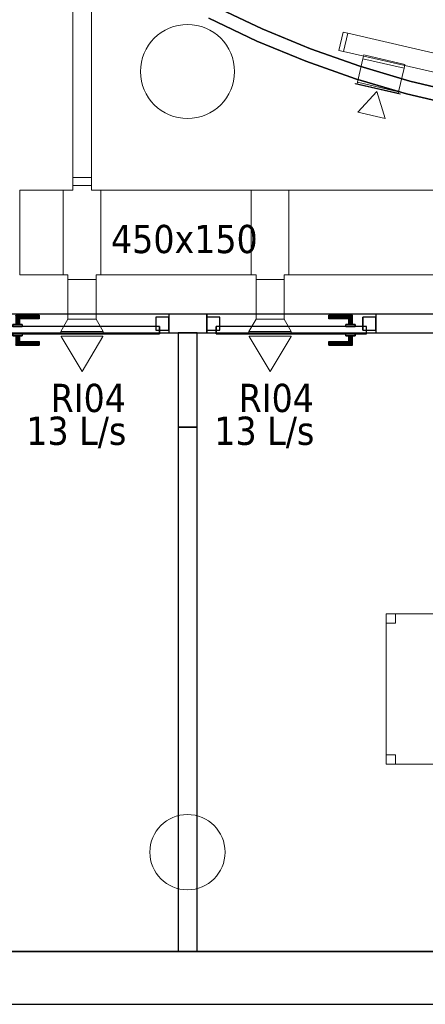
# Model space of a CAD drawing. Header units: metres. Extents: x 391.1 to 427.5, y 12.7 to 28.4.
# Tile 15 of 139: x 409.8 to 412, y 12.8 to 18.1. Entities that reach past the tile are written whole.
import ezdxf

# ---------------------------------------------------------------- set-up
doc = ezdxf.new("R2010")
doc.units = ezdxf.units.M
doc.layers.add('01_CARPINTERIA', color=5, linetype='Continuous', lineweight=25, true_color=0x0000ff)
doc.layers.add('01_SUELOS', color=7, linetype='Continuous', lineweight=25, true_color=0x007f00)
for name, color, linetype, lineweight in [('02_MOBILIARIO', 7, 'Continuous', 18), ('A-COLS-____-MCUT', 7, 'Continuous', 18), ('A-COLS-____-OTLN', 7, 'Continuous', 18), ('A-DETL-____-MBND', 7, 'Continuous', 18), ('A-GENM-____-OTLN', 7, 'Continuous', 18), ('A-WALL-____-MCUT', 7, 'Continuous', 25), ('A-WALL-____-OTLN', 7, 'Continuous', 25), ('M-HVAC-CDFF-IDEN', 7, 'Continuous', 30), ('M-HVAC-CDFF-OTLN', 7, 'Continuous', 18), ('M-HVAC-DUCT-IDEN', 7, 'Continuous', 30), ('M-HVAC-DUCT-OTLN', 7, 'Continuous', 18)]:
    doc.layers.add(name, color=color, linetype=linetype, lineweight=lineweight)
doc.styles.add('Tahoma_2', font='tahoma.ttf', dxfattribs={"height": 0.15})

# ---------------------------------------------------------------- blocks, each defined once
blk = doc.blocks.new('Family - Mampara P1-154568-04_CLI_AIRE_P1')
at = {"layer": 'A-WALL-____-MCUT', "color": 253, "true_color": 0xaaaaaa}
for p, q in [((0.5, 0.1), (0, 0.1)), ((0, 0.1), (0, 0)), ((0.5, 0), (0.5, 0.1)), ((0, 0), (0.5, 0))]:
    blk.add_line(p, q, dxfattribs=at)
at = {"layer": 'A-WALL-____-OTLN', "color": 253, "true_color": 0xaaaaaa}
for p, q in [((0.5, 0.1), (0, 0.1)), ((0, 0.1), (0, 0)), ((0.5, 0), (0.5, 0.1)), ((0, 0), (0.5, 0))]:
    blk.add_line(p, q, dxfattribs=at)
at = {"layer": 'A-WALL-____-OTLN', "color": 253, "lineweight": 18, "true_color": 0xaaaaaa}
blk.add_line((0, 0), (0.5, 0), dxfattribs=at)
blk = doc.blocks.new('Family - Pilar P1-154684-04_CLI_AIRE_P1')
at = {"layer": 'A-COLS-____-MCUT', "color": 253, "true_color": 0xaaaaaa}
for start, end in [(360, 180), (180, 360)]:
    blk.add_arc((0.2, 0.2), 0.2, start, end, dxfattribs=at)
at = {"layer": 'A-COLS-____-OTLN', "color": 253, "true_color": 0xaaaaaa}
for start, end in [(360, 180), (180, 360)]:
    blk.add_arc((0.2, 0.2), 0.2, start, end, dxfattribs=at)
blk = doc.blocks.new('Family - Pilar P1-154722-04_CLI_AIRE_P1')
at = {"layer": 'A-COLS-____-MCUT', "color": 253, "true_color": 0xaaaaaa}
for start, end in [(360, 180), (180, 360)]:
    blk.add_arc((0.25, 0.25), 0.25, start, end, dxfattribs=at)
at = {"layer": 'A-COLS-____-OTLN', "color": 253, "true_color": 0xaaaaaa}
for start, end in [(360, 180), (180, 360)]:
    blk.add_arc((0.25, 0.25), 0.25, start, end, dxfattribs=at)
blk = doc.blocks.new('Family - LONDR55-XX_ZZ-ARQ-CAA-M3D-Londres55-154789-04_CLI_AIRE_P1')
at = {"layer": '01_CARPINTERIA', "color": 161, "true_color": 0xaaaaff}
for p, q in [((0.69, 0.1487), (0.69, 0.15)), ((0.69, 0.15), (0.69, 0.1487)), ((0.815, 0.15), (0.69, 0.15)), ((0.69, 0.145), (0.69, 0.1487)), ((0.69, 0.1487), (0.69, 0.145)), ((0.8137, 0.1487), (0.69, 0.1487)), ((0.8137, 0.1487), (0.69, 0.1487)), ((0.69, 0.14), (0.69, 0.145)), ((0.69, 0.145), (0.69, 0.14)), ((0.81, 0.145), (0.69, 0.145)), ((0.81, 0.145), (0.69, 0.145)), ((0.69, 0.135), (0.69, 0.14)), ((0.69, 0.14), (0.69, 0.135)), ((0.69, 0.14), (0.805, 0.14)), ((0.805, 0.14), (0.69, 0.14)), ((0.69, 0.135), (0.69, 0.1313)), ((0.69, 0.1313), (0.69, 0.135)), ((0.8, 0.135), (0.69, 0.135)), ((0.8, 0.135), (0.69, 0.135)), ((0.69, 0.1313), (0.69, 0.13)), ((0.69, 0.13), (0.69, 0.1313)), ((0.7963, 0.1313), (0.69, 0.1313)), ((0.7963, 0.1313), (0.69, 0.1313)), ((0.795, 0.13), (0.69, 0.13)), ((0.795, 0.13), (0.7963, 0.1313)), ((0.7963, 0.1313), (0.795, 0.13)), ((0.795, 0.1), (0.795, 0.13)), ((0.7963, 0.1313), (0.8, 0.135)), ((0.8, 0.135), (0.7963, 0.1313)), ((0.7963, 0.1), (0.7963, 0.1313)), ((0.7963, 0.1), (0.7963, 0.1313)), ((0.8, 0.135), (0.805, 0.14)), ((0.805, 0.14), (0.8, 0.135)), ((0.8, 0.1), (0.8, 0.135)), ((0.8, 0.1), (0.8, 0.135)), ((0.81, 0.145), (0.805, 0.14)), ((0.805, 0.14), (0.81, 0.145)), ((0.805, 0.14), (0.805, 0.1)), ((0.805, 0.1), (0.805, 0.14)), ((0.8137, 0.1487), (0.81, 0.145)), ((0.81, 0.145), (0.8137, 0.1487)), ((0.81, 0.1), (0.81, 0.145)), ((0.81, 0.1), (0.81, 0.145)), ((0.815, 0.15), (0.8137, 0.1487)), ((0.8137, 0.1487), (0.815, 0.15)), ((0.8137, 0.1), (0.8137, 0.1487)), ((0.8137, 0.1), (0.8137, 0.1487)), ((0.815, 0.1), (0.815, 0.15)), ((0.07, 0.07), (0, 0.07)), ((0, 0.07), (0, 0)), ((0.07, 0.07), (0, 0.07)), ((0, 0), (0, 0.07)), ((0.89, 0.09), (0.05, 0.09)), ((0.05, 0.09), (0.05, 0.05)), ((0.89, 0.09), (0.05, 0.09)), ((0.05, 0.05), (0.05, 0.09)), ((0.07, 0), (0.07, 0.07)), ((0.07, 0), (0.07, 0.07)), ((0.83, 0.1), (0.78, 0.1)), ((0.78, 0.1), (0.83, 0.1)), ((0.78, 0.09), (0.78, 0.1)), ((0.78, 0.09), (0.78, 0.1)), ((0.83, 0.09), (0.78, 0.09)), ((0.78, 0.09), (0.83, 0.09)), ((0.7963, 0.1), (0.795, 0.1)), ((0.795, 0.1), (0.7963, 0.1)), ((0.8, 0.1), (0.7963, 0.1)), ((0.7963, 0.1), (0.8, 0.1)), ((0.805, 0.1), (0.8, 0.1)), ((0.8, 0.1), (0.805, 0.1)), ((0.81, 0.1), (0.805, 0.1)), ((0.805, 0.1), (0.81, 0.1)), ((0.81, 0.1), (0.8137, 0.1)), ((0.8137, 0.1), (0.81, 0.1)), ((0.8137, 0.1), (0.815, 0.1)), ((0.815, 0.1), (0.8137, 0.1)), ((0.83, 0.09), (0.83, 0.1)), ((0.83, 0.1), (0.83, 0.09)), ((0.94, 0.07), (0.87, 0.07)), ((0.87, 0.07), (0.87, 0)), ((0.94, 0.07), (0.87, 0.07)), ((0.87, 0), (0.87, 0.07)), ((0.89, 0.05), (0.89, 0.09)), ((0.89, 0.05), (0.89, 0.09)), ((0.94, 0), (0.94, 0.07)), ((0.94, 0), (0.94, 0.07)), ((0, 0), (0.07, 0)), ((0, 0), (0.07, 0)), ((0.05, 0.05), (0.89, 0.05)), ((0.05, 0.05), (0.89, 0.05)), ((0.69, 0.0087), (0.69, 0.01)), ((0.69, 0.01), (0.69, 0.0087)), ((0.69, 0.01), (0.795, 0.01)), ((0.69, 0.005), (0.69, 0.0087)), ((0.69, 0.0087), (0.69, 0.005)), ((0.69, 0.0087), (0.7963, 0.0087)), ((0.69, 0.0087), (0.7963, 0.0087)), ((0.69, 0), (0.69, 0.005)), ((0.69, 0.005), (0.69, 0)), ((0.69, 0.005), (0.8, 0.005)), ((0.69, 0.005), (0.8, 0.005)), ((0.69, -0.005), (0.69, 0)), ((0.69, 0), (0.69, -0.005)), ((0.805, 0), (0.69, 0)), ((0.69, 0), (0.805, 0)), ((0.78, 0.05), (0.83, 0.05)), ((0.83, 0.05), (0.78, 0.05)), ((0.78, 0.04), (0.78, 0.05)), ((0.78, 0.04), (0.78, 0.05)), ((0.78, 0.04), (0.83, 0.04)), ((0.83, 0.04), (0.78, 0.04)), ((0.7963, 0.04), (0.795, 0.04)), ((0.795, 0.04), (0.7963, 0.04)), ((0.795, 0.01), (0.795, 0.04)), ((0.7963, 0.0087), (0.795, 0.01)), ((0.795, 0.01), (0.7963, 0.0087)), ((0.8, 0.04), (0.7963, 0.04)), ((0.7963, 0.04), (0.8, 0.04)), ((0.7963, 0.0087), (0.7963, 0.04)), ((0.7963, 0.0087), (0.7963, 0.04)), ((0.8, 0.005), (0.7963, 0.0087)), ((0.7963, 0.0087), (0.8, 0.005)), ((0.8, 0.04), (0.805, 0.04)), ((0.805, 0.04), (0.8, 0.04)), ((0.8, 0.005), (0.8, 0.04)), ((0.8, 0.005), (0.8, 0.04)), ((0.805, 0), (0.8, 0.005)), ((0.8, 0.005), (0.805, 0)), ((0.805, 0.04), (0.81, 0.04)), ((0.81, 0.04), (0.805, 0.04)), ((0.805, 0.04), (0.805, 0)), ((0.805, 0), (0.805, 0.04)), ((0.805, 0), (0.81, -0.005)), ((0.81, 0.04), (0.8137, 0.04)), ((0.8137, 0.04), (0.81, 0.04)), ((0.81, -0.005), (0.81, 0.04)), ((0.81, -0.005), (0.81, 0.04)), ((0.8137, 0.04), (0.815, 0.04)), ((0.815, 0.04), (0.8137, 0.04)), ((0.8137, -0.0087), (0.8137, 0.04)), ((0.8137, -0.0087), (0.8137, 0.04)), ((0.815, -0.01), (0.815, 0.04)), ((0.83, 0.04), (0.83, 0.05)), ((0.83, 0.05), (0.83, 0.04)), ((0.87, 0), (0.94, 0)), ((0.87, 0), (0.94, 0)), ((0.69, -0.005), (0.69, -0.0087)), ((0.69, -0.0087), (0.69, -0.005)), ((0.69, -0.005), (0.81, -0.005)), ((0.69, -0.005), (0.81, -0.005)), ((0.69, -0.0087), (0.69, -0.01)), ((0.69, -0.01), (0.69, -0.0087)), ((0.69, -0.0087), (0.8137, -0.0087)), ((0.69, -0.0087), (0.8137, -0.0087)), ((0.69, -0.01), (0.815, -0.01)), ((0.81, -0.005), (0.805, 0)), ((0.81, -0.005), (0.8137, -0.0087)), ((0.8137, -0.0087), (0.81, -0.005)), ((0.8137, -0.0087), (0.815, -0.01)), ((0.815, -0.01), (0.8137, -0.0087))]:
    blk.add_line(p, q, dxfattribs=at)
blk = doc.blocks.new('Family - Porta P1-154790-04_CLI_AIRE_P1')
blk.add_blockref('Family - LONDR55-XX_ZZ-ARQ-CAA-M3D-Londres55-154789-04_CLI_AIRE_P1', (0, 0))
blk = doc.blocks.new('Family - Taula 160X80_P1-154795-04_CLI_AIRE_P1')
at = {"layer": 'A-DETL-____-MBND', "color": 253, "true_color": 0xaaaaaa}
for p, q in [((0, 0.7501), (0, 0.8001)), ((0, 0.8001), (0.05, 0.8001)), ((0.05, 0.8001), (0, 0.8001)), ((0, 0.8001), (0, 0.7501)), ((0, 0), (0, 0.8001)), ((0, 0.8001), (1.5969, 0.8001)), ((1.5969, 0.8001), (0, 0.8001)), ((0, 0.8001), (0, 0)), ((0.05, 0.8001), (0.05, 0.7501)), ((0.05, 0.7501), (0.05, 0.8001)), ((1.5469, 0.7501), (1.5469, 0.8001)), ((1.5469, 0.8001), (1.5969, 0.8001)), ((1.5969, 0.8001), (1.5469, 0.8001)), ((1.5469, 0.8001), (1.5469, 0.7501)), ((1.5969, 0.8001), (1.5969, 0.7501)), ((1.5969, 0.7501), (1.5969, 0.8001)), ((1.5969, 0.8001), (1.5969, 0)), ((1.5969, 0), (1.5969, 0.8001)), ((0.05, 0.7501), (0, 0.7501)), ((0, 0.7501), (0.05, 0.7501)), ((1.5969, 0.7501), (1.5469, 0.7501)), ((1.5469, 0.7501), (1.5969, 0.7501)), ((0, 0), (0, 0.05)), ((0, 0.05), (0.05, 0.05)), ((0.05, 0.05), (0, 0.05)), ((0, 0.05), (0, 0)), ((0.05, 0), (0, 0)), ((0, 0), (0.05, 0)), ((1.5969, 0), (0, 0)), ((0, 0), (1.5969, 0)), ((0.05, 0.05), (0.05, 0)), ((0.05, 0), (0.05, 0.05)), ((1.5469, 0), (1.5469, 0.05)), ((1.5469, 0.05), (1.5969, 0.05)), ((1.5969, 0.05), (1.5469, 0.05)), ((1.5469, 0.05), (1.5469, 0)), ((1.5969, 0), (1.5469, 0)), ((1.5469, 0), (1.5969, 0)), ((1.5969, 0.05), (1.5969, 0)), ((1.5969, 0), (1.5969, 0.05))]:
    blk.add_line(p, q, dxfattribs=at)
blk = doc.blocks.new('Family - Mampara P1-154968-04_CLI_AIRE_P1')
at = {"layer": 'A-WALL-____-MCUT', "color": 253, "true_color": 0xaaaaaa}
for p, q in [((9.6709, 0.1), (6.3089, 0.1)), ((9.6709, 0), (9.6709, 0.1)), ((10.772, 0.1), (10.5709, 0.1)), ((10.5709, 0.1), (10.5709, 0)), ((10.772, 0), (10.772, 0.1)), ((6.3089, 0), (9.6709, 0)), ((10.5709, 0), (10.772, 0))]:
    blk.add_line(p, q, dxfattribs=at)
at = {"layer": 'A-WALL-____-OTLN', "color": 253, "true_color": 0xaaaaaa}
for p, q in [((18.0374, 0.1), (2.9097, 0.1)), ((9.6709, 0), (9.6709, 0.1)), ((10.5709, 0.1), (9.6709, 0.1)), ((10.5709, 0), (10.5709, 0.1)), ((10.772, 0), (10.772, 0.1)), ((11.712, 0.1), (10.772, 0.1)), ((0, 0), (18.0318, 0)), ((9.6709, 0), (10.5709, 0)), ((10.772, 0), (11.712, 0))]:
    blk.add_line(p, q, dxfattribs=at)
at = {"layer": 'A-WALL-____-OTLN', "color": 253, "lineweight": 18, "true_color": 0xaaaaaa}
blk.add_line((-0.0059, 0), (18.0318, 0), dxfattribs=at)
blk = doc.blocks.new('Family - Vano de puerta P1-154970-04_CLI_AIRE_P1')
at = {"layer": 'A-GENM-____-OTLN', "color": 253, "true_color": 0xaaaaaa}
for p, q in [((411.7361, 16.5095), (410.8361, 16.5095)), ((410.8361, 16.5095), (410.8361, 16.4095)), ((410.8361, 16.5095), (411.7361, 16.5095)), ((410.8361, 16.4095), (410.8361, 16.5095)), ((411.7361, 16.4095), (411.7361, 16.5095)), ((411.7361, 16.4095), (411.7361, 16.5095)), ((410.8361, 16.4095), (411.7361, 16.4095)), ((411.7361, 16.4095), (410.8361, 16.4095))]:
    blk.add_line(p, q, dxfattribs=at)
blk = doc.blocks.new('Family - Vano de puerta P1-154974-04_CLI_AIRE_P1')
at = {"layer": 'A-GENM-____-OTLN', "color": 253, "true_color": 0xaaaaaa}
for p, q in [((410.635, 16.5095), (409.695, 16.5095)), ((409.695, 16.5095), (409.695, 16.4095)), ((409.695, 16.5095), (410.635, 16.5095)), ((409.695, 16.4095), (409.695, 16.5095)), ((410.635, 16.4095), (410.635, 16.5095)), ((410.635, 16.4095), (410.635, 16.5095)), ((409.695, 16.4095), (410.635, 16.4095)), ((410.635, 16.4095), (409.695, 16.4095))]:
    blk.add_line(p, q, dxfattribs=at)
blk = doc.blocks.new('Family - Envans P1-155028-04_CLI_AIRE_P1')
at = {"layer": 'A-WALL-____-MCUT', "color": 253, "true_color": 0xaaaaaa}
for p, q in [((0.5759, 0.5251), (0.3246, 0.6443)), ((0.2929, 0.5819), (0.5475, 0.461)), ((0.8331, 0.4191), (0.5759, 0.5251)), ((0.5475, 0.461), (0.8081, 0.3537)), ((1.0954, 0.3268), (0.8331, 0.4191)), ((0.8081, 0.3537), (1.0739, 0.2602)), ((1.3623, 0.2483), (1.0954, 0.3268)), ((1.0739, 0.2602), (1.3443, 0.1807)), ((1.6329, 0.1839), (1.3623, 0.2483)), ((1.3443, 0.1807), (1.6184, 0.1154))]:
    blk.add_line(p, q, dxfattribs=at)
at = {"layer": 'A-WALL-____-OTLN', "color": 253, "true_color": 0xaaaaaa}
for p, q in [((0.3246, 0.6443), (0.5759, 0.5251)), ((0.5475, 0.461), (0.2929, 0.5819)), ((0.5759, 0.5251), (0.8331, 0.4191)), ((0.8081, 0.3537), (0.5475, 0.461)), ((0.8331, 0.4191), (1.0954, 0.3268)), ((1.0739, 0.2602), (0.8081, 0.3537)), ((1.0954, 0.3268), (1.3623, 0.2483)), ((1.3443, 0.1807), (1.0739, 0.2602)), ((1.3623, 0.2483), (1.6329, 0.1839)), ((1.6184, 0.1154), (1.3443, 0.1807))]:
    blk.add_line(p, q, dxfattribs=at)
blk = doc.blocks.new('Family - LONDR55-XX_ZZ-ARQ-CAA-M3D-Londres55-155045-04_CLI_AIRE_P1')
at = {"layer": '01_SUELOS', "color": 9, "true_color": 0xaad4aa}
for p, q in [((0, 0), (25.4183, 0)), ((25.4183, 0), (0, 0))]:
    blk.add_line(p, q, dxfattribs=at)
blk = doc.blocks.new('Family - LONDR55-XX_ZZ-ARQ-CAA-M3D-Londres55-155073-04_CLI_AIRE_P1')
at = {"layer": '01_CARPINTERIA', "color": 161, "true_color": 0xaaaaff}
for p, q in [((0.1263, 0.1487), (0.125, 0.15)), ((0.125, 0.15), (0.125, 0.1)), ((0.125, 0.15), (0.1263, 0.1487)), ((0.25, 0.15), (0.125, 0.15)), ((0.13, 0.145), (0.1263, 0.1487)), ((0.1263, 0.1487), (0.1263, 0.1)), ((0.1263, 0.1487), (0.1263, 0.1)), ((0.1263, 0.1487), (0.13, 0.145)), ((0.25, 0.1487), (0.1263, 0.1487)), ((0.25, 0.1487), (0.1263, 0.1487)), ((0.135, 0.14), (0.13, 0.145)), ((0.13, 0.145), (0.13, 0.1)), ((0.13, 0.145), (0.13, 0.1)), ((0.13, 0.145), (0.135, 0.14)), ((0.25, 0.145), (0.13, 0.145)), ((0.25, 0.145), (0.13, 0.145)), ((0.135, 0.1), (0.135, 0.14)), ((0.135, 0.14), (0.135, 0.1)), ((0.135, 0.14), (0.14, 0.135)), ((0.14, 0.135), (0.135, 0.14)), ((0.135, 0.14), (0.25, 0.14)), ((0.25, 0.14), (0.135, 0.14)), ((0.14, 0.135), (0.14, 0.1)), ((0.14, 0.135), (0.1437, 0.1313)), ((0.1437, 0.1313), (0.14, 0.135)), ((0.14, 0.135), (0.14, 0.1)), ((0.25, 0.135), (0.14, 0.135)), ((0.25, 0.135), (0.14, 0.135)), ((0.1437, 0.1313), (0.1437, 0.1)), ((0.1437, 0.1313), (0.145, 0.13)), ((0.145, 0.13), (0.1437, 0.1313)), ((0.1437, 0.1313), (0.1437, 0.1)), ((0.25, 0.1313), (0.1437, 0.1313)), ((0.25, 0.1313), (0.1437, 0.1313)), ((0.145, 0.13), (0.145, 0.1)), ((0.25, 0.13), (0.145, 0.13)), ((0.25, 0.1487), (0.25, 0.15)), ((0.25, 0.15), (0.25, 0.1487)), ((0.25, 0.145), (0.25, 0.1487)), ((0.25, 0.1487), (0.25, 0.145)), ((0.25, 0.145), (0.25, 0.14)), ((0.25, 0.14), (0.25, 0.145)), ((0.25, 0.14), (0.25, 0.135)), ((0.25, 0.135), (0.25, 0.14)), ((0.25, 0.135), (0.25, 0.1313)), ((0.25, 0.1313), (0.25, 0.135)), ((0.25, 0.1313), (0.25, 0.13)), ((0.25, 0.13), (0.25, 0.1313)), ((0.07, 0.07), (0, 0.07)), ((0, 0.07), (0, 0)), ((0.07, 0.07), (0, 0.07)), ((0, 0.07), (0, 0)), ((0.85, 0.09), (0.05, 0.09)), ((0.05, 0.09), (0.05, 0.05)), ((0.85, 0.09), (0.05, 0.09)), ((0.05, 0.09), (0.05, 0.05)), ((0.07, 0), (0.07, 0.07)), ((0.07, 0.07), (0.07, 0)), ((0.16, 0.1), (0.11, 0.1)), ((0.11, 0.1), (0.16, 0.1)), ((0.11, 0.1), (0.11, 0.09)), ((0.11, 0.09), (0.11, 0.1)), ((0.16, 0.09), (0.11, 0.09)), ((0.11, 0.09), (0.16, 0.09)), ((0.1263, 0.1), (0.125, 0.1)), ((0.125, 0.1), (0.1263, 0.1)), ((0.13, 0.1), (0.1263, 0.1)), ((0.1263, 0.1), (0.13, 0.1)), ((0.135, 0.1), (0.13, 0.1)), ((0.13, 0.1), (0.135, 0.1)), ((0.14, 0.1), (0.135, 0.1)), ((0.135, 0.1), (0.14, 0.1)), ((0.14, 0.1), (0.1437, 0.1)), ((0.1437, 0.1), (0.14, 0.1)), ((0.1437, 0.1), (0.145, 0.1)), ((0.145, 0.1), (0.1437, 0.1)), ((0.16, 0.1), (0.16, 0.09)), ((0.16, 0.1), (0.16, 0.09)), ((0.9, 0.07), (0.83, 0.07)), ((0.83, 0.07), (0.83, 0)), ((0.9, 0.07), (0.83, 0.07)), ((0.83, 0.07), (0.83, 0)), ((0.85, 0.05), (0.85, 0.09)), ((0.85, 0.09), (0.85, 0.05)), ((0.9, 0), (0.9, 0.07)), ((0.9, 0.07), (0.9, 0)), ((0, 0), (0.07, 0)), ((0, 0), (0.07, 0)), ((0.05, 0.05), (0.85, 0.05)), ((0.05, 0.05), (0.85, 0.05)), ((0.11, 0.05), (0.16, 0.05)), ((0.16, 0.05), (0.11, 0.05)), ((0.11, 0.05), (0.11, 0.04)), ((0.11, 0.04), (0.11, 0.05)), ((0.11, 0.04), (0.16, 0.04)), ((0.16, 0.04), (0.11, 0.04)), ((0.1263, 0.04), (0.125, 0.04)), ((0.125, 0.04), (0.1263, 0.04)), ((0.125, 0.04), (0.125, -0.01)), ((0.13, 0.04), (0.1263, 0.04)), ((0.1263, 0.04), (0.13, 0.04)), ((0.1263, 0.04), (0.1263, -0.0087)), ((0.1263, 0.04), (0.1263, -0.0087)), ((0.13, 0.04), (0.135, 0.04)), ((0.135, 0.04), (0.13, 0.04)), ((0.13, 0.04), (0.13, -0.005)), ((0.13, 0.04), (0.13, -0.005)), ((0.13, -0.005), (0.135, 0)), ((0.135, 0), (0.13, -0.005)), ((0.135, 0.04), (0.14, 0.04)), ((0.14, 0.04), (0.135, 0.04)), ((0.135, 0), (0.135, 0.04)), ((0.135, 0.04), (0.135, 0)), ((0.14, 0.005), (0.135, 0)), ((0.135, 0), (0.14, 0.005)), ((0.25, 0), (0.135, 0)), ((0.135, 0), (0.25, 0)), ((0.14, 0.04), (0.1437, 0.04)), ((0.1437, 0.04), (0.14, 0.04)), ((0.14, 0.04), (0.14, 0.005)), ((0.14, 0.04), (0.14, 0.005)), ((0.1437, 0.0087), (0.14, 0.005)), ((0.14, 0.005), (0.1437, 0.0087)), ((0.14, 0.005), (0.25, 0.005)), ((0.14, 0.005), (0.25, 0.005)), ((0.1437, 0.04), (0.145, 0.04)), ((0.145, 0.04), (0.1437, 0.04)), ((0.1437, 0.04), (0.1437, 0.0087)), ((0.1437, 0.04), (0.1437, 0.0087)), ((0.145, 0.01), (0.1437, 0.0087)), ((0.1437, 0.0087), (0.145, 0.01)), ((0.1437, 0.0087), (0.25, 0.0087)), ((0.1437, 0.0087), (0.25, 0.0087)), ((0.145, 0.04), (0.145, 0.01)), ((0.145, 0.01), (0.25, 0.01)), ((0.16, 0.05), (0.16, 0.04)), ((0.16, 0.05), (0.16, 0.04)), ((0.25, 0.0087), (0.25, 0.01)), ((0.25, 0.01), (0.25, 0.0087)), ((0.25, 0.005), (0.25, 0.0087)), ((0.25, 0.0087), (0.25, 0.005)), ((0.25, 0.005), (0.25, 0)), ((0.25, 0), (0.25, 0.005)), ((0.25, 0), (0.25, -0.005)), ((0.25, -0.005), (0.25, 0)), ((0.83, 0), (0.9, 0)), ((0.83, 0), (0.9, 0)), ((0.125, -0.01), (0.1263, -0.0087)), ((0.1263, -0.0087), (0.125, -0.01)), ((0.125, -0.01), (0.25, -0.01)), ((0.1263, -0.0087), (0.13, -0.005)), ((0.13, -0.005), (0.1263, -0.0087)), ((0.1263, -0.0087), (0.25, -0.0087)), ((0.1263, -0.0087), (0.25, -0.0087)), ((0.13, -0.005), (0.25, -0.005)), ((0.13, -0.005), (0.25, -0.005)), ((0.25, -0.005), (0.25, -0.0087)), ((0.25, -0.0087), (0.25, -0.005)), ((0.25, -0.0087), (0.25, -0.01)), ((0.25, -0.01), (0.25, -0.0087))]:
    blk.add_line(p, q, dxfattribs=at)
blk = doc.blocks.new('Family - Porta P1-155074-04_CLI_AIRE_P1')
blk.add_blockref('Family - LONDR55-XX_ZZ-ARQ-CAA-M3D-Londres55-155073-04_CLI_AIRE_P1', (0, 0))
blk = doc.blocks.new('Family - Mur P1-155141-04_CLI_AIRE_P1')
at = {"layer": 'A-WALL-____-MCUT', "color": 253, "true_color": 0xaaaaaa}
for p, q in [((25.4738, 0.28), (0.0555, 0.28)), ((0, 0), (25.4157, 0))]:
    blk.add_line(p, q, dxfattribs=at)
at = {"layer": 'A-WALL-____-OTLN', "color": 253, "true_color": 0xaaaaaa}
for p, q in [((25.4738, 0.28), (0.0555, 0.28)), ((0, 0), (25.4157, 0))]:
    blk.add_line(p, q, dxfattribs=at)
at = {"layer": 'A-WALL-____-OTLN', "color": 253, "lineweight": 18, "true_color": 0xaaaaaa}
blk.add_line((0, 0), (25.4157, 0), dxfattribs=at)
blk = doc.blocks.new('Family - Envans P1-155277-04_CLI_AIRE_P1')
at = {"layer": 'A-WALL-____-MCUT', "color": 253, "true_color": 0xaaaaaa}
for p, q in [((2.7888, 0.1), (0, 0.1)), ((0, 0.1), (0, 0)), ((2.7888, 0), (2.7888, 0.1)), ((0, 0), (2.7888, 0))]:
    blk.add_line(p, q, dxfattribs=at)
at = {"layer": 'A-WALL-____-OTLN', "color": 253, "true_color": 0xaaaaaa}
for p, q in [((2.7888, 0.1), (0, 0.1)), ((0, 0.1), (0, 0)), ((2.7888, 0), (2.7888, 0.1)), ((0, 0), (2.7888, 0))]:
    blk.add_line(p, q, dxfattribs=at)
at = {"layer": 'A-WALL-____-OTLN', "color": 253, "lineweight": 18, "true_color": 0xaaaaaa}
blk.add_line((0, 0), (2.7888, 0), dxfattribs=at)
blk = doc.blocks.new('LONDR55-XX_ZZ-ARQ-CAA-M3D-Londres55_ifc-1-04_CLI_AIRE_P1')
at = {"layer": '01_CARPINTERIA', "color": 253, "lineweight": 18, "true_color": 0xaaaaaa, "rotation": 180}
for name, p in [('Family - Porta P1-154790-04_CLI_AIRE_P1', (410.635, 16.4945)), ('Family - Porta P1-155074-04_CLI_AIRE_P1', (411.7361, 16.4945))]:
    blk.add_blockref(name, p, dxfattribs=at)
at = {"layer": '01_SUELOS', "color": 253, "lineweight": 18, "true_color": 0xaaaaaa}
blk.add_blockref('Family - LONDR55-XX_ZZ-ARQ-CAA-M3D-Londres55-155045-04_CLI_AIRE_P1', (398.2972, 13.1206), dxfattribs=at)
at = {"layer": '02_MOBILIARIO', "color": 253, "lineweight": 18, "true_color": 0xaaaaaa}
blk.add_blockref('Family - Taula 160X80_P1-154795-04_CLI_AIRE_P1', (411.7907, 14.1166), dxfattribs=at)
at = {"layer": 'A-COLS-____-OTLN', "color": 253, "lineweight": 18, "true_color": 0xaaaaaa}
for name, p in [('Family - Pilar P1-154722-04_CLI_AIRE_P1', (410.4837, 17.5495)), ('Family - Pilar P1-154684-04_CLI_AIRE_P1', (410.5337, 13.4495))]:
    blk.add_blockref(name, p, dxfattribs=at)
at = {"layer": 'A-GENM-____-OTLN', "color": 253, "lineweight": 18, "true_color": 0xaaaaaa}
for name in ['Family - Vano de puerta P1-154974-04_CLI_AIRE_P1', 'Family - Vano de puerta P1-154970-04_CLI_AIRE_P1']:
    blk.add_blockref(name, (0, 0), dxfattribs=at)
at = {"layer": 'A-WALL-____-OTLN', "color": 253, "lineweight": 18, "true_color": 0xaaaaaa}
for name, p in [('Family - Envans P1-155028-04_CLI_AIRE_P1', (410.5542, 17.5008)), ('Family - Mur P1-155141-04_CLI_AIRE_P1', (398.2417, 12.8406))]:
    blk.add_blockref(name, p, dxfattribs=at)
for name, p, rotation in [('Family - Mampara P1-154968-04_CLI_AIRE_P1', (421.407, 16.5095), 180), ('Family - Mampara P1-154568-04_CLI_AIRE_P1', (410.685, 16.4095), 270), ('Family - Envans P1-155277-04_CLI_AIRE_P1', (410.685, 15.9095), 270)]:
    blk.add_blockref(name, p, dxfattribs=dict(at, rotation=rotation))
blk = doc.blocks.new('M_Cruz rectangular - Estándar-499115-04_CLI_AIRE_P1')
at = {"layer": 'M-HVAC-DUCT-OTLN', "color": 143, "true_color": 0x32aad1}
for p, q in [((-0.1, 0.225), (-0.05, 0.225)), ((-0.1, -0.225), (-0.1, 0.225)), ((-0.1, 0.225), (-0.1, -0.225)), ((-0.05, 0.225), (-0.1, 0.225)), ((-0.05, 0.225), (-0.05, 0.25)), ((0.05, 0.25), (-0.05, 0.25)), ((-0.05, 0.25), (0.05, 0.25)), ((-0.05, 0.25), (-0.05, 0.225)), ((0.05, 0.225), (0.05, 0.25)), ((0.05, 0.25), (0.05, 0.225)), ((0.05, 0.225), (0.1, 0.225)), ((0.1, 0.225), (0.05, 0.225)), ((0.1, -0.225), (0.1, 0.225)), ((0.1, 0.225), (0.1, -0.225)), ((-0.1, -0.225), (-0.075, -0.225)), ((-0.075, -0.225), (-0.1, -0.225)), ((-0.075, -0.25), (-0.075, -0.225)), ((-0.075, -0.25), (-0.075, -0.225)), ((0.075, -0.25), (-0.075, -0.25)), ((-0.075, -0.25), (0.075, -0.25)), ((0.075, -0.225), (0.075, -0.25)), ((0.075, -0.25), (0.075, -0.225)), ((0.075, -0.225), (0.1, -0.225)), ((0.1, -0.225), (0.075, -0.225))]:
    blk.add_line(p, q, dxfattribs=at)
blk = doc.blocks.new('M_Te rectangular - Estándar-458036-04_CLI_AIRE_P1')
at = {"layer": 'M-HVAC-DUCT-OTLN', "color": 143, "true_color": 0x32aad1}
for p, q in [((-0.1, 0.225), (-0.1, -0.225)), ((-0.1, -0.225), (-0.1, 0.225)), ((-0.1, 0.225), (0.1, 0.225)), ((0.1, 0.225), (-0.1, 0.225)), ((0.1, -0.225), (0.1, 0.225)), ((0.1, 0.225), (0.1, -0.225)), ((-0.075, -0.225), (-0.1, -0.225)), ((-0.075, -0.225), (-0.1, -0.225)), ((-0.075, -0.225), (-0.075, -0.25)), ((-0.075, -0.25), (-0.075, -0.225)), ((-0.075, -0.25), (0.075, -0.25)), ((0.075, -0.25), (-0.075, -0.25)), ((0.075, -0.225), (0.075, -0.25)), ((0.1, -0.225), (0.075, -0.225)), ((0.1, -0.225), (0.075, -0.225)), ((0.075, -0.25), (0.075, -0.225))]:
    blk.add_line(p, q, dxfattribs=at)
blk = doc.blocks.new('ZYR_03_06_04_01 Reixa Paret Impulsió - RI04-482248-04_CLI_AIRE_P1')
at = {"layer": 'M-HVAC-CDFF-OTLN', "color": 143, "true_color": 0x32aad1}
for p, q in [((0.1225, 0.002), (-0.1225, 0.002)), ((-0.1225, 0.002), (0.1225, 0.002)), ((-0.1225, 0.002), (-0.1225, 0)), ((-0.1225, 0.002), (-0.1225, 0)), ((0.1225, 0), (-0.1225, 0)), ((-0.1225, 0), (0.1225, 0)), ((0.1125, 0.01), (-0.1125, 0.01)), ((-0.1125, 0.01), (0.1125, 0.01)), ((-0.1125, 0.01), (-0.1125, 0)), ((-0.1125, 0.01), (-0.1125, 0)), ((0.1125, 0.002), (-0.1125, 0.002)), ((-0.1125, 0.002), (0.1125, 0.002)), ((-0.1125, 0.002), (-0.1125, 0)), ((-0.1125, 0.002), (-0.1125, 0)), ((0.1125, 0), (-0.1125, 0)), ((-0.1125, 0), (0.1125, 0)), ((0.1125, 0), (-0.1125, 0)), ((-0.1125, 0), (0.1125, 0)), ((0.1125, 0), (0.1125, 0.01)), ((0.1125, 0.01), (0.1125, 0)), ((0.1125, 0), (0.1125, 0.002)), ((0.1125, 0.002), (0.1125, 0)), ((0.1225, 0), (0.1225, 0.002)), ((0.1225, 0.002), (0.1225, 0)), ((0.1111, -0.015), (-0.1111, -0.015)), ((-0.1111, -0.015), (-0.1111, -0.016)), ((-0.1111, -0.016), (0, -0.2033)), ((0.1111, -0.016), (0, -0.2033)), ((0.1111, -0.015), (0.1111, -0.016))]:
    blk.add_line(p, q, dxfattribs=at)
blk = doc.blocks.new('M_Transición rectangular - Ángulo - 60 grados-498635-04_CLI_AIRE_P1')
at = {"layer": 'M-HVAC-DUCT-OTLN', "color": 143, "true_color": 0x32aad1}
for p, q in [((0, 0.075), (0.065, 0.1125)), ((0, 0.075), (0.065, 0.1125)), ((0.065, -0.1125), (0.065, 0.1125)), ((0.065, 0.1125), (0.065, -0.1125)), ((0, 0.075), (0, -0.075)), ((0, -0.075), (0, 0.075)), ((0, -0.075), (0.065, -0.1125)), ((0.065, -0.1125), (0, -0.075))]:
    blk.add_line(p, q, dxfattribs=at)
blk = doc.blocks.new('M_Transición rectangular - Ángulo - 60 grados-455507-04_CLI_AIRE_P1')
at = {"layer": 'M-HVAC-DUCT-OTLN', "color": 143, "true_color": 0x32aad1}
for p, q in [((0, 0.05), (0, -0.05)), ((0, 0.05), (0.0433, 0.05)), ((0, 0.05), (0.0433, 0.05)), ((0, -0.05), (0, 0.05)), ((0.0433, -0.05), (0.0433, 0.05)), ((0.0433, 0.05), (0.0433, -0.05)), ((0, -0.05), (0.0433, -0.05)), ((0.0433, -0.05), (0, -0.05))]:
    blk.add_line(p, q, dxfattribs=at)
blk = doc.blocks.new('ZYR_03_06_04_01 Reixa Paret Retorn - RR01_V-478031-04_CLI_AIRE_P1')
at = {"layer": 'M-HVAC-CDFF-OTLN', "color": 40, "true_color": 0xffbf00}
for p, q in [((0.1225, 0.002), (-0.1225, 0.002)), ((-0.1225, 0.002), (0.1225, 0.002)), ((-0.1225, 0.002), (-0.1225, 0)), ((-0.1225, 0.002), (-0.1225, 0)), ((0.1225, 0), (-0.1225, 0)), ((-0.1225, 0), (0.1225, 0)), ((0.1125, 0.01), (-0.1125, 0.01)), ((-0.1125, 0.01), (0.1125, 0.01)), ((-0.1125, 0.01), (-0.1125, 0)), ((-0.1125, 0.01), (-0.1125, 0)), ((0.1125, 0.002), (-0.1125, 0.002)), ((-0.1125, 0.002), (0.1125, 0.002)), ((-0.1125, 0.002), (-0.1125, 0)), ((-0.1125, 0.002), (-0.1125, 0)), ((0.1125, 0), (-0.1125, 0)), ((-0.1125, 0), (0.1125, 0)), ((0.1125, 0), (-0.1125, 0)), ((-0.1125, 0), (0.1125, 0)), ((0.1125, 0), (0.1125, 0.01)), ((0.1125, 0.01), (0.1125, 0)), ((0.1125, 0), (0.1125, 0.002)), ((0.1125, 0.002), (0.1125, 0)), ((0.1225, 0), (0.1225, 0.002)), ((0.1225, 0.002), (0.1225, 0)), ((0, -0.015), (-0.075, -0.1449)), ((0, -0.015), (0.075, -0.1449)), ((0.075, -0.1449), (-0.075, -0.1449))]:
    blk.add_line(p, q, dxfattribs=at)
blk = doc.blocks.new('MEP_15_03 Injerto Conducte - Mínimo-V2-04_CLI_AIRE_P1')
at = {"layer": 'M-HVAC-DUCT-OTLN', "color": 40, "true_color": 0xffbf00}
for p, q in [((-0.006096, -0.1125), (-0.006096, 0.1125)), ((-0.006096, 0.1125), (-0.006096, -0.1125)), ((-0.006096, 0.1125), (0.015, 0.1125)), ((-0.006096, 0.1125), (0.015, 0.1125)), ((0.015, 0.1125), (0.015, -0.1125)), ((0.015, -0.1125), (0.015, 0.1125)), ((0.015, -0.1125), (-0.006096, -0.1125)), ((-0.006096, -0.1125), (0.015, -0.1125))]:
    blk.add_line(p, q, dxfattribs=at)
blk = doc.blocks.new('M_Remate rectangular - Estándar-478399-04_CLI_AIRE_P1')
at = {"layer": 'M-HVAC-DUCT-OTLN', "color": 40, "true_color": 0xffbf00}
for p, q in [((0, 0.05), (0, -0.05)), ((0, -0.05), (0, 0.05)), ((0, 0.05), (0.025, 0.05)), ((0.025, 0.05), (0, 0.05)), ((0.025, 0.05), (0.025, -0.05)), ((0.025, -0.05), (0.025, 0.05)), ((0.025, -0.05), (0, -0.05)), ((0.025, -0.05), (0, -0.05))]:
    blk.add_line(p, q, dxfattribs=at)

msp = doc.modelspace()

# ---------------------------------------------------------------- linework, layer by layer
at = {"layer": 'M-HVAC-DUCT-OTLN', "color": 143, "true_color": 0x32aad1}
for p, q in [((410.1232, 17.2364), (410.1232, 18.1933)), ((410.2232, 18.1933), (410.2232, 17.2364)), ((410.1232, 17.2364), (410.2232, 17.2364)), ((409.8413, 17.1681), (409.8413, 16.7181)), ((409.8413, 17.1681), (410.0732, 17.1681)), ((410.0732, 17.1681), (410.0732, 16.7181)), ((410.2732, 17.1681), (410.2732, 16.7181)), ((410.2732, 17.1681), (411.0732, 17.1681)), ((411.0732, 17.1681), (411.0732, 16.7181)), ((411.2732, 17.1681), (411.2732, 16.7181)), ((411.2732, 17.1681), (415.6732, 17.1681)), ((410.0732, 16.7181), (409.8413, 16.7181)), ((411.0732, 16.7181), (410.2732, 16.7181)), ((415.6732, 16.7181), (411.2732, 16.7181)), ((410.2482, 16.6931), (410.0982, 16.6931)), ((410.0982, 16.4824), (410.0982, 16.6931)), ((410.2482, 16.6931), (410.2482, 16.4824)), ((411.2482, 16.6931), (411.0982, 16.6931)), ((411.0982, 16.4824), (411.0982, 16.6931)), ((411.2482, 16.6931), (411.2482, 16.4824)), ((410.2482, 16.4824), (410.0982, 16.4824)), ((411.2482, 16.4824), (411.0982, 16.4824))]:
    msp.add_line(p, q, dxfattribs=at)
at = {"layer": 'M-HVAC-DUCT-OTLN', "color": 40, "true_color": 0xffbf00}
for p, q in [((411.5636, 17.9064), (411.5861, 18.0039)), ((411.5861, 18.0039), (412.7832, 17.7275)), ((412.7607, 17.6301), (411.5636, 17.9064)), ((411.6377, 17.7423), (411.6665, 17.8673)), ((411.8857, 17.8167), (411.6665, 17.8673)), ((411.6713, 17.8878), (411.6699, 17.8819)), ((411.6713, 17.8878), (411.8905, 17.8372)), ((411.8857, 17.8167), (411.8569, 17.6917)), ((411.8905, 17.8372), (411.8891, 17.8313)), ((411.8569, 17.6917), (411.6377, 17.7423))]:
    msp.add_line(p, q, dxfattribs=at)

# ---------------------------------------------------------------- block references
at = {"lineweight": 5}
msp.add_blockref('LONDR55-XX_ZZ-ARQ-CAA-M3D-Londres55_ifc-1-04_CLI_AIRE_P1', (0, 0), dxfattribs=at)
at = {"layer": 'M-HVAC-CDFF-OTLN', "color": 40, "true_color": 0xffbf00, "rotation": 347.0000000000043}
msp.add_blockref('ZYR_03_06_04_01 Reixa Paret Retorn - RR01_V-478031-04_CLI_AIRE_P1', (411.745, 17.7072), dxfattribs=at)
at = {"layer": 'M-HVAC-CDFF-OTLN', "color": 143, "true_color": 0x32aad1}
for p in [(410.1732, 16.4075), (411.1732, 16.4075)]:
    msp.add_blockref('ZYR_03_06_04_01 Reixa Paret Impulsió - RI04-482248-04_CLI_AIRE_P1', p, dxfattribs=at)
at = {"layer": 'M-HVAC-DUCT-OTLN', "color": 40, "true_color": 0xffbf00, "rotation": 167}
msp.add_blockref('M_Remate rectangular - Estándar-478399-04_CLI_AIRE_P1', (411.5748, 17.9551), dxfattribs=at)
at = {"layer": 'M-HVAC-DUCT-OTLN', "color": 40, "true_color": 0xffbf00, "extrusion": (0, 0, -1), "rotation": 283.0000000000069}
msp.add_blockref('MEP_15_03 Injerto Conducte - Mínimo-V2-04_CLI_AIRE_P1', (-411.7795, 17.8566), dxfattribs=at)
at = {"layer": 'M-HVAC-DUCT-OTLN', "color": 143, "true_color": 0x32aad1}
for name, p, rotation in [('M_Transición rectangular - Ángulo - 60 grados-455507-04_CLI_AIRE_P1', (410.1732, 17.1931), 90), ('M_Transición rectangular - Ángulo - 60 grados-498635-04_CLI_AIRE_P1', (410.1732, 16.4824), 270), ('M_Transición rectangular - Ángulo - 60 grados-498635-04_CLI_AIRE_P1', (411.1732, 16.4824), 270)]:
    msp.add_blockref(name, p, dxfattribs=dict(at, rotation=rotation))
for name, p in [('M_Cruz rectangular - Estándar-499115-04_CLI_AIRE_P1', (410.1732, 16.9431)), ('M_Te rectangular - Estándar-458036-04_CLI_AIRE_P1', (411.1732, 16.9431))]:
    msp.add_blockref(name, p, dxfattribs=at)

# ---------------------------------------------------------------- texts
at = {"layer": 'M-HVAC-CDFF-IDEN', "char_height": 0.15, "attachment_point": 1, "style": 'Tahoma_2'}
for s, insert, width in [('RI04', (410.006, 16.1394), 0.509072), ('RI04', (411.006, 16.1394), 0.509072), ('13 L/s', (409.8764, 15.9647), 0.661392), ('13 L/s', (410.8764, 15.9647), 0.661392)]:
    msp.add_mtext(s, dxfattribs=dict(at, insert=insert, width=width))
at = {"layer": 'M-HVAC-DUCT-IDEN', "insert": (410.3271, 16.9843), "char_height": 0.15, "width": 0.913924, "attachment_point": 1, "style": 'Tahoma_2'}
msp.add_mtext('450x150', dxfattribs=at)

doc.saveas('drawing.dxf')
